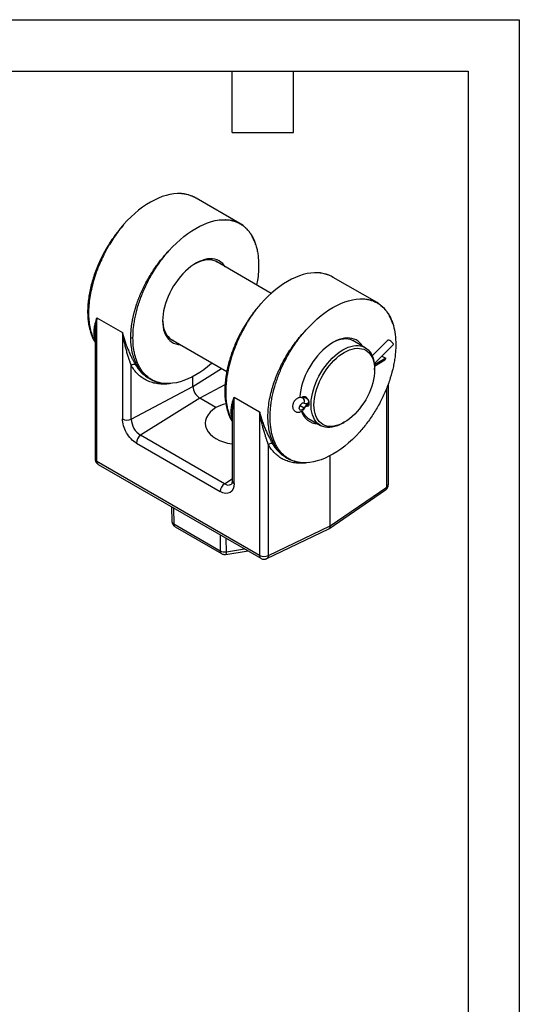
# Model space of a CAD drawing. Header units: inches. Extents: x 0 to 44, y 0 to 34.
# Tile 9 of 9: x 34.3 to 44, y 14.8 to 34. Entities that reach past the tile are written whole.
import ezdxf

# ---------------------------------------------------------------- set-up
doc = ezdxf.new("R2010")
doc.units = ezdxf.units.IN
doc.header["$LTSCALE"] = 4
doc.header["$MEASUREMENT"] = 0
doc.linetypes.add('SLD-Solid', pattern=[0])
doc.layers.add('TEXT', color=140, linetype='SLD-Solid', lineweight=25)

msp = doc.modelspace()

# ---------------------------------------------------------------- linework, layer by layer
at = {"color": 7, "linetype": 'SLD-Solid'}
for p, q in [((0, 34), (44, 34)), ((44, 34), (44, 0))]:
    msp.add_line(p, q, dxfattribs=at)
for p, q in [((37.698, 30.521), (37.696, 30.522)), ((38.553, 30.028), (37.699, 30.522)), ((38.553, 30.028), (38.555, 30.027)), ((39.162, 28.666), (38.081, 29.291)), ((40.372, 28.978), (40.368, 28.98)), ((41.227, 28.485), (40.372, 28.978)), ((41.227, 28.485), (41.229, 28.483)), ((35.765, 25.388), (35.765, 28.188)), ((35.765, 28.188), (36.261, 27.902)), ((35.729, 27.878), (35.729, 25.439)), ((36.261, 27.902), (36.261, 26.218)), ((37.206, 27.775), (38.296, 27.146)), ((40.997, 27.607), (40.755, 27.747)), ((41.438, 27.753), (41.133, 27.448)), ((41.173, 27.295), (41.547, 27.669)), ((36.434, 26.216), (36.434, 27.258)), ((41.397, 27.4), (41.175, 27.271)), ((41.177, 27.25), (41.381, 27.368)), ((41.321, 27.444), (41.397, 27.4)), ((37.637, 26.852), (38.196, 27.204)), ((41.178, 27.174), (41.178, 27.207)), ((36.767, 27.018), (36.803, 26.997)), ((36.767, 27.018), (36.769, 27.017)), ((36.806, 26.996), (36.803, 26.997)), ((37.637, 26.852), (37.637, 27.045)), ((38.261, 26.881), (37.77, 26.622)), ((41.447, 24.936), (41.447, 26.905)), ((36.434, 26.216), (37.637, 26.852)), ((41.414, 24.887), (41.414, 26.82)), ((37.77, 26.622), (36.617, 25.899)), ((38.085, 26.441), (37.77, 26.622)), ((38.439, 26.645), (38.935, 26.358)), ((38.439, 24.961), (38.439, 26.645)), ((39.821, 26.646), (39.801, 26.634)), ((39.842, 26.64), (39.83, 26.649)), ((39.842, 26.64), (39.857, 26.628)), ((39.879, 26.499), (39.896, 26.509)), ((39.895, 26.531), (39.888, 26.535)), ((39.898, 26.533), (39.895, 26.531)), ((38.402, 26.334), (38.402, 25.012)), ((38.935, 26.358), (38.935, 23.558)), ((39.725, 26.481), (39.803, 26.436)), ((39.88, 26.231), (40.122, 26.092)), ((40.559, 26.135), (40.587, 26.152)), ((36.533, 25.748), (38.168, 24.804)), ((38.252, 24.955), (36.617, 25.899)), ((39.108, 23.556), (39.108, 25.714)), ((38.935, 23.558), (35.765, 25.388)), ((39.441, 25.474), (39.477, 25.454)), ((39.48, 25.452), (39.477, 25.454)), ((40.311, 24.135), (40.311, 25.501)), ((35.791, 25.331), (38.961, 23.501)), ((38.252, 24.955), (38.402, 25.049)), ((40.288, 24.079), (41.392, 24.833)), ((40.311, 24.135), (41.414, 24.887)), ((37.22, 24.507), (37.226, 24.221)), ((37.255, 24.486), (37.263, 24.171)), ((37.263, 24.171), (38.168, 23.649)), ((37.289, 24.116), (38.194, 23.593)), ((39.078, 23.497), (40.283, 24.076)), ((39.108, 23.556), (40.311, 24.135)), ((38.166, 23.96), (38.168, 23.649)), ((38.289, 23.63), (38.287, 23.89)), ((38.275, 23.578), (38.711, 23.646)), ((38.289, 23.63), (38.643, 23.685))]:
    msp.add_line(p, q)
at = {"flags": 128}
for points in [[(37.333, 30.612), (37.262, 30.606), (37.189, 30.594), (37.115, 30.576), (37.039, 30.552), (36.963, 30.521), (36.886, 30.485), (36.809, 30.444), (36.732, 30.396), (36.655, 30.343), (36.578, 30.285), (36.503, 30.223), (36.429, 30.155), (36.356, 30.083), (36.285, 30.007)], [(37.169, 29.496), (37.24, 29.573), (37.313, 29.645), (37.387, 29.712), (37.462, 29.775), (37.539, 29.833), (37.615, 29.886), (37.693, 29.933), (37.77, 29.975), (37.847, 30.011), (37.923, 30.041), (37.999, 30.065), (38.073, 30.084), (38.146, 30.096), (38.217, 30.101)], [(38.266, 29.184), (38.247, 29.212), (38.217, 29.246), (38.183, 29.276), (38.146, 29.3), (38.106, 29.319), (38.062, 29.332), (38.017, 29.339), (37.968, 29.34), (37.918, 29.336), (37.867, 29.325), (37.814, 29.309), (37.76, 29.287), (37.706, 29.26), (37.652, 29.227), (37.598, 29.19), (37.545, 29.147), (37.493, 29.1), (37.442, 29.049), (37.393, 28.994), (37.346, 28.935), (37.301, 28.874), (37.259, 28.81), (37.221, 28.744), (37.185, 28.676), (37.153, 28.607), (37.125, 28.537), (37.101, 28.467), (37.081, 28.397), (37.065, 28.328), (37.054, 28.26), (37.047, 28.194), (37.045, 28.13)], [(38.123, 29.266), (38.112, 29.274), (38.074, 29.294), (38.033, 29.308), (37.989, 29.317), (37.943, 29.32), (37.895, 29.318), (37.846, 29.309), (37.795, 29.295), (37.743, 29.276), (37.691, 29.25), (37.678, 29.244)], [(40.006, 29.068), (39.935, 29.062), (39.863, 29.05), (39.788, 29.032), (39.713, 29.008), (39.637, 28.978), (39.56, 28.942), (39.483, 28.9), (39.405, 28.853), (39.328, 28.8), (39.252, 28.742), (39.177, 28.679), (39.102, 28.611), (39.03, 28.539), (38.959, 28.463)], [(39.843, 27.953), (39.914, 28.029), (39.986, 28.101), (40.061, 28.169), (40.136, 28.232), (40.212, 28.29), (40.289, 28.342), (40.366, 28.39), (40.444, 28.432), (40.521, 28.468), (40.597, 28.498), (40.672, 28.522), (40.747, 28.54), (40.819, 28.552), (40.89, 28.558)], [(37.045, 28.147), (37.047, 28.104), (37.054, 28.047), (37.065, 27.994), (37.08, 27.945), (37.1, 27.9), (37.124, 27.86), (37.151, 27.824), (37.182, 27.793), (37.217, 27.768), (37.248, 27.751)], [(37.045, 28.13), (37.047, 28.069), (37.054, 28.011), (37.065, 27.956), (37.081, 27.905), (37.101, 27.859), (37.125, 27.816), (37.153, 27.779), (37.185, 27.747), (37.221, 27.72), (37.259, 27.698), (37.301, 27.682), (37.346, 27.672), (37.391, 27.668)], [(40.939, 27.64), (40.92, 27.668), (40.89, 27.703), (40.857, 27.733), (40.82, 27.757), (40.779, 27.775), (40.736, 27.788), (40.69, 27.795), (40.642, 27.797), (40.592, 27.792), (40.541, 27.782), (40.488, 27.766), (40.434, 27.744), (40.38, 27.716), (40.326, 27.684), (40.272, 27.646), (40.219, 27.604), (40.166, 27.557), (40.115, 27.505), (40.066, 27.45), (40.019, 27.392), (39.975, 27.33), (39.933, 27.266), (39.894, 27.2), (39.859, 27.132), (39.827, 27.063), (39.799, 26.993), (39.775, 26.923), (39.755, 26.854), (39.739, 26.785), (39.728, 26.717), (39.721, 26.651), (39.72, 26.635)], [(40.797, 27.723), (40.785, 27.73), (40.747, 27.75), (40.707, 27.765), (40.663, 27.774), (40.617, 27.777), (40.569, 27.774), (40.52, 27.766), (40.469, 27.752), (40.417, 27.732), (40.364, 27.707), (40.352, 27.7)], [(40.559, 27.564), (40.611, 27.592), (40.663, 27.614), (40.715, 27.631), (40.765, 27.642), (40.813, 27.648), (40.86, 27.648), (40.905, 27.642), (40.947, 27.63), (40.987, 27.613), (41.023, 27.59), (41.056, 27.562), (41.086, 27.529), (41.111, 27.491), (41.133, 27.448), (41.151, 27.401), (41.164, 27.35), (41.173, 27.295), (41.177, 27.237), (41.178, 27.207)], [(41.547, 27.669), (41.538, 27.686), (41.525, 27.703), (41.509, 27.72), (41.492, 27.735), (41.475, 27.747), (41.459, 27.754), (41.447, 27.756), (41.438, 27.753), (41.438, 27.753)], [(40.559, 26.135), (40.507, 26.108), (40.455, 26.085), (40.404, 26.068), (40.353, 26.057), (40.305, 26.051), (40.258, 26.052), (40.213, 26.058), (40.171, 26.069), (40.131, 26.086), (40.095, 26.109), (40.062, 26.137), (40.032, 26.171), (40.007, 26.209), (39.985, 26.251), (39.968, 26.298), (39.954, 26.349), (39.945, 26.404), (39.941, 26.462), (39.941, 26.523), (39.945, 26.586), (39.954, 26.65), (39.967, 26.717), (39.985, 26.784), (40.006, 26.852), (40.032, 26.919), (40.061, 26.987), (40.094, 27.053), (40.131, 27.118), (40.17, 27.181), (40.212, 27.241), (40.257, 27.299), (40.304, 27.353), (40.352, 27.404), (40.403, 27.451), (40.454, 27.493), (40.506, 27.531), (40.559, 27.564)], [(40.588, 26.152), (40.536, 26.125), (40.485, 26.103), (40.435, 26.087), (40.386, 26.076), (40.338, 26.071), (40.293, 26.072), (40.249, 26.079), (40.208, 26.092), (40.17, 26.11), (40.135, 26.134), (40.104, 26.163), (40.076, 26.197), (40.052, 26.236), (40.033, 26.279), (40.017, 26.327), (40.006, 26.379), (39.999, 26.434), (39.997, 26.492), (39.999, 26.553), (40.006, 26.615), (40.017, 26.68), (40.032, 26.746), (40.052, 26.812), (40.076, 26.878), (40.103, 26.945), (40.135, 27.01), (40.17, 27.074), (40.207, 27.136), (40.248, 27.196), (40.292, 27.253), (40.337, 27.307), (40.385, 27.357), (40.434, 27.403), (40.484, 27.445), (40.535, 27.482), (40.587, 27.515), (40.638, 27.542), (40.689, 27.564), (40.74, 27.58), (40.789, 27.59), (40.836, 27.595), (40.882, 27.594), (40.926, 27.587), (40.967, 27.575), (41.005, 27.557), (41.039, 27.533), (41.071, 27.504), (41.098, 27.47), (41.122, 27.431), (41.142, 27.387), (41.158, 27.339), (41.169, 27.288), (41.175, 27.233), (41.178, 27.175), (41.176, 27.114), (41.169, 27.051), (41.158, 26.987), (41.142, 26.921), (41.123, 26.855), (41.099, 26.788), (41.071, 26.722), (41.04, 26.657), (41.005, 26.593), (40.967, 26.531), (40.926, 26.471), (40.883, 26.414), (40.837, 26.36), (40.79, 26.31), (40.741, 26.263), (40.69, 26.221), (40.639, 26.184), (40.588, 26.152)], [(38.013, 27.309), (37.999, 27.296), (37.923, 27.233), (37.847, 27.175), (37.77, 27.123), (37.693, 27.075), (37.615, 27.034), (37.539, 26.998), (37.462, 26.967), (37.387, 26.943), (37.313, 26.925), (37.24, 26.913), (37.169, 26.907)], [(39.803, 26.436), (39.79, 26.418), (39.775, 26.403), (39.759, 26.393), (39.744, 26.389), (39.73, 26.391), (39.719, 26.398), (39.712, 26.411), (39.71, 26.428), (39.712, 26.448), (39.719, 26.469), (39.73, 26.489), (39.744, 26.506), (39.759, 26.52), (39.775, 26.529), (39.79, 26.532), (39.803, 26.528)], [(39.801, 26.635), (39.808, 26.637), (39.823, 26.637), (39.84, 26.631), (39.856, 26.618), (39.871, 26.601), (39.883, 26.581), (39.891, 26.56), (39.895, 26.539)], [(39.813, 26.429), (39.811, 26.431), (39.803, 26.436)], [(40.89, 25.969), (40.819, 25.892), (40.747, 25.82), (40.672, 25.753), (40.597, 25.69), (40.521, 25.632), (40.444, 25.579), (40.366, 25.532), (40.289, 25.49), (40.212, 25.454), (40.136, 25.424), (40.061, 25.4), (39.986, 25.381), (39.914, 25.37), (39.843, 25.364)]]:
    msp.add_lwpolyline(points, dxfattribs=at)
for centre, radius, start, end in [((36.467, 27.886), 0.0891, 241.8417, 269.8655), ((36.488, 27.211), 0.0709, 66.3619, 139.078), ((41.362, 27.398), 0.0359, 303.5112, 2.8833), ((37.925, 26.865), 0.288, 182.6055, 237.3945), ((38.289, 26.769), 0.0323, 189.113, 245.087), ((39.744, 26.566), 0.0704, 327.7894, 57.3491), ((39.839, 26.617), 0.096, 248.0459, 305.2936), ((40.037, 26.303), 0.268, 121.9099, 150.3171), ((39.859, 26.529), 0.0359, 303.2954, 2.9024), ((40.078, 26.463), 0.339, 196.5559, 267.7475), ((40.069, 26.502), 0.329, 202.6436, 243.4412), ((36.35, 26.39), 0.193, 242.7193, 295.8373), ((36.829, 26.232), 0.395, 182.3869, 237.6131), ((36.726, 25.739), 0.193, 124.1588, 177.2848), ((39.162, 25.668), 0.0709, 66.3619, 139.078), ((35.79, 25.445), 0.0619, 185.1723, 246.1479), ((35.825, 25.381), 0.0602, 172.9198, 235.768), ((38.361, 24.795), 0.193, 124.1588, 177.2848), ((38.327, 25.055), 0.125, 233.3095, 297.8276), ((38.464, 25.017), 0.0619, 185.1723, 246.1479), ((41.354, 24.88), 0.06, 309.0695, 7.5354), ((41.386, 24.941), 0.0605, 296.9455, 355.1236), ((37.289, 24.229), 0.0627, 186.788, 245.814), ((37.325, 24.166), 0.0619, 175.3923, 234.6415), ((38.255, 23.814), 0.187, 242.1538, 280.2601), ((38.23, 23.644), 0.0619, 175.3951, 234.6085), ((38.229, 23.618), 0.0608, 319.4946, 11.9678), ((39.024, 23.73), 0.193, 242.7193, 295.8373), ((38.997, 23.552), 0.0619, 173.8593, 234.802), ((39.044, 23.551), 0.0642, 301.712, 4.3384)]:
    msp.add_arc(centre, radius, start, end)
for centre, major_axis, ratio, start_param, end_param in [((38.588, 26.15), (0.711, -0.026), 0.551575, 2.042244, 2.376185), ((38.588, 26.15), (0.711, 0.028), 0.601897, 2.332393, 4.425003), ((40.223, 24.186), (-0.063, 0.108), 0.576284, 3.098039, 3.92612)]:
    msp.add_ellipse(centre, major_axis=major_axis, ratio=ratio, start_param=start_param, end_param=end_param)
for points, knots in [([(37.543, 30.587), (37.51, 30.595), (37.443, 30.612), (37.369, 30.612), (37.333, 30.612)], [0, 0, 0, 0, 0.499155, 1, 1, 1, 1]), ([(37.696, 30.522), (37.673, 30.535), (37.623, 30.562), (37.537, 30.589), (37.44, 30.609), (37.369, 30.611), (37.333, 30.612)], [0, 0, 0, 0, 0.21344, 0.466996, 0.729182, 1, 1, 1, 1]), ([(37.699, 30.522), (37.684, 30.53), (37.656, 30.545), (37.616, 30.562), (37.582, 30.575), (37.558, 30.583), (37.546, 30.586), (37.543, 30.587)], [0, 0, 0, 0, 0.299375, 0.557264, 0.773648, 0.948536, 1, 1, 1, 1]), ([(36.285, 30.007), (36.263, 29.982), (36.199, 29.908), (36.109, 29.791), (36.018, 29.657), (35.944, 29.536), (35.876, 29.411), (35.814, 29.284), (35.759, 29.155), (35.711, 29.026), (35.671, 28.896), (35.637, 28.768), (35.612, 28.641), (35.594, 28.517), (35.584, 28.396), (35.582, 28.279), (35.588, 28.166), (35.602, 28.06), (35.623, 27.958), (35.643, 27.897), (35.654, 27.866)], [0, 0, 0, 0, 0.039609, 0.118935, 0.174028, 0.229122, 0.284209, 0.339296, 0.394379, 0.449464, 0.50454, 0.559616, 0.614687, 0.66976, 0.724656, 0.779723, 0.834791, 0.889858, 0.944925, 1, 1, 1, 1]), ([(36.285, 30.007), (36.252, 29.966), (36.187, 29.886), (36.097, 29.758), (36.031, 29.655), (35.986, 29.579), (35.959, 29.531), (35.933, 29.482), (35.908, 29.434), (35.884, 29.387), (35.861, 29.339), (35.84, 29.292), (35.802, 29.205), (35.751, 29.077), (35.696, 28.909), (35.654, 28.743), (35.623, 28.583), (35.605, 28.429), (35.599, 28.282), (35.605, 28.142), (35.623, 28.01), (35.647, 27.914), (35.67, 27.847), (35.686, 27.805), (35.704, 27.765), (35.718, 27.737), (35.727, 27.722), (35.729, 27.719)], [0, 0, 0, 0, 0.058546, 0.115225, 0.170039, 0.190119, 0.209936, 0.229491, 0.248783, 0.267812, 0.286579, 0.305084, 0.323326, 0.389228, 0.454423, 0.518911, 0.582693, 0.64577, 0.708144, 0.770517, 0.833594, 0.897376, 0.921485, 0.945694, 0.970002, 0.99441, 1, 1, 1, 1]), ([(38.217, 30.101), (38.269, 30.103), (38.32, 30.1), (38.393, 30.086), (38.417, 30.08), (38.463, 30.066), (38.485, 30.058), (38.529, 30.038), (38.55, 30.027), (38.59, 30.002), (38.61, 29.988), (38.666, 29.943), (38.7, 29.908), (38.746, 29.85), (38.76, 29.829), (38.788, 29.785), (38.8, 29.762), (38.824, 29.714), (38.834, 29.689), (38.854, 29.637), (38.863, 29.61), (38.879, 29.555), (38.886, 29.526), (38.897, 29.467), (38.902, 29.437), (38.914, 29.344), (38.918, 29.279), (38.918, 29.212)], [0, 0, 0, 0, 0.125, 0.125, 0.1875, 0.1875, 0.25, 0.25, 0.3125, 0.3125, 0.375, 0.375, 0.5, 0.5, 0.5625, 0.5625, 0.625, 0.625, 0.6875, 0.6875, 0.75, 0.75, 0.8125, 0.8125, 0.875, 0.875, 1, 1, 1, 1]), ([(38.217, 30.101), (38.234, 30.102), (38.268, 30.104), (38.318, 30.101), (38.365, 30.095), (38.41, 30.086), (38.452, 30.074), (38.5, 30.056), (38.533, 30.039), (38.553, 30.028)], [0, 0, 0, 0, 0.1408, 0.278435, 0.412906, 0.544213, 0.672355, 0.797333, 1, 1, 1, 1]), ([(38.827, 29.704), (38.822, 29.717), (38.81, 29.745), (38.786, 29.789), (38.757, 29.836), (38.725, 29.879), (38.697, 29.912), (38.675, 29.934), (38.655, 29.954), (38.629, 29.977), (38.594, 30.003), (38.567, 30.02), (38.553, 30.029)], [0, 0, 0, 0, 0.092372, 0.196014, 0.326287, 0.461254, 0.570312, 0.625482, 0.686971, 0.769881, 0.874225, 1, 1, 1, 1]), ([(38.859, 29.62), (38.853, 29.641), (38.844, 29.668), (38.832, 29.693), (38.829, 29.7)], [0, 0, 0, 0, 0.745374, 1, 1, 1, 1]), ([(36.425, 27.807), (36.425, 27.814), (36.425, 27.827), (36.426, 27.847), (36.426, 27.867), (36.427, 27.887), (36.428, 27.908), (36.43, 27.928), (36.431, 27.949), (36.433, 27.97), (36.435, 27.99), (36.438, 28.012), (36.44, 28.033), (36.443, 28.054), (36.446, 28.075), (36.45, 28.097), (36.453, 28.118), (36.457, 28.14), (36.461, 28.162), (36.466, 28.184), (36.47, 28.206), (36.475, 28.228), (36.48, 28.25), (36.486, 28.272), (36.492, 28.295), (36.497, 28.317), (36.504, 28.34), (36.51, 28.362), (36.517, 28.385), (36.524, 28.407), (36.531, 28.43), (36.538, 28.453), (36.546, 28.476), (36.554, 28.498), (36.562, 28.521), (36.571, 28.544), (36.58, 28.567), (36.589, 28.59), (36.598, 28.613), (36.607, 28.636), (36.617, 28.659), (36.64, 28.711), (36.678, 28.792), (36.735, 28.903), (36.799, 29.014), (36.854, 29.099), (36.895, 29.16), (36.922, 29.198), (36.949, 29.236), (36.978, 29.273), (37.007, 29.311), (37.038, 29.349), (37.069, 29.386), (37.101, 29.423), (37.135, 29.46), (37.157, 29.484), (37.169, 29.496)], [0, 0, 0, 0, 0.01216, 0.024337, 0.036532, 0.048744, 0.060973, 0.073219, 0.085483, 0.097764, 0.110063, 0.122378, 0.134712, 0.147062, 0.15943, 0.171815, 0.184217, 0.196637, 0.209074, 0.221529, 0.234001, 0.24649, 0.258996, 0.27152, 0.284062, 0.296621, 0.309197, 0.32179, 0.334401, 0.347029, 0.359675, 0.372338, 0.385019, 0.397717, 0.410432, 0.423165, 0.435915, 0.448683, 0.461468, 0.47427, 0.48709, 0.499928, 0.561708, 0.624819, 0.689261, 0.755034, 0.777955, 0.801226, 0.824848, 0.848819, 0.873141, 0.897813, 0.922834, 0.948206, 0.973928, 1, 1, 1, 1]), ([(36.467, 27.797), (36.467, 27.864), (36.471, 27.934), (36.483, 28.04), (36.488, 28.077), (36.5, 28.149), (36.507, 28.186), (36.523, 28.259), (36.531, 28.297), (36.551, 28.371), (36.573, 28.446), (36.598, 28.521), (36.625, 28.596), (36.64, 28.634), (36.67, 28.709), (36.686, 28.746), (36.721, 28.82), (36.739, 28.857), (36.795, 28.966), (36.835, 29.038), (36.922, 29.178), (36.969, 29.246), (37.065, 29.376), (37.116, 29.437), (37.169, 29.496)], [0, 0, 0, 0, 0.125, 0.125, 0.1875, 0.1875, 0.25, 0.25, 0.3125, 0.3125, 0.375, 0.4375, 0.4375, 0.5, 0.5, 0.5625, 0.5625, 0.625, 0.625, 0.75, 0.75, 0.875, 0.875, 1, 1, 1, 1]), ([(38.918, 29.212), (38.918, 29.184), (38.917, 29.101), (38.905, 28.974), (38.887, 28.872), (38.879, 28.83)], [0, 0, 0, 0, 0.225858, 0.678101, 1, 1, 1, 1]), ([(40.219, 29.042), (40.187, 29.051), (40.12, 29.068), (40.045, 29.068), (40.006, 29.068)], [0, 0, 0, 0, 0.476412, 1, 1, 1, 1]), ([(40.368, 28.98), (40.363, 28.983), (40.343, 28.995), (40.294, 29.018), (40.216, 29.045), (40.116, 29.065), (40.044, 29.067), (40.006, 29.068)], [0, 0, 0, 0, 0.046428, 0.191671, 0.448287, 0.71773, 1, 1, 1, 1]), ([(40.368, 28.98), (40.352, 28.989), (40.321, 29.006), (40.277, 29.024), (40.243, 29.036), (40.225, 29.041), (40.219, 29.043)], [0, 0, 0, 0, 0.3372509, 0.6461812, 0.8947163, 1, 1, 1, 1]), ([(38.959, 28.463), (38.906, 28.404), (38.855, 28.342), (38.782, 28.244), (38.758, 28.211), (38.712, 28.143), (38.69, 28.109), (38.647, 28.039), (38.626, 28.004), (38.585, 27.932), (38.566, 27.896), (38.51, 27.787), (38.475, 27.712), (38.429, 27.6), (38.415, 27.563), (38.388, 27.488), (38.375, 27.45), (38.352, 27.375), (38.341, 27.338), (38.321, 27.263), (38.312, 27.226), (38.297, 27.152), (38.29, 27.115), (38.278, 27.043), (38.273, 27.007), (38.261, 26.9), (38.257, 26.831), (38.257, 26.763)], [0, 0, 0, 0, 0.125, 0.125, 0.1875, 0.1875, 0.25, 0.25, 0.3125, 0.3125, 0.375, 0.375, 0.5, 0.5, 0.5625, 0.5625, 0.625, 0.625, 0.6875, 0.6875, 0.75, 0.75, 0.8125, 0.8125, 0.875, 0.875, 1, 1, 1, 1]), ([(38.959, 28.463), (38.953, 28.457), (38.942, 28.443), (38.926, 28.423), (38.909, 28.403), (38.893, 28.383), (38.878, 28.362), (38.862, 28.342), (38.847, 28.321), (38.832, 28.301), (38.817, 28.28), (38.803, 28.26), (38.789, 28.239), (38.775, 28.219), (38.761, 28.198), (38.747, 28.177), (38.734, 28.157), (38.721, 28.136), (38.708, 28.116), (38.696, 28.096), (38.665, 28.045), (38.619, 27.963), (38.56, 27.849), (38.507, 27.736), (38.469, 27.644), (38.441, 27.574), (38.423, 27.525), (38.406, 27.476), (38.39, 27.427), (38.375, 27.378), (38.362, 27.33), (38.349, 27.281), (38.337, 27.234), (38.326, 27.186), (38.316, 27.139), (38.308, 27.092), (38.3, 27.046), (38.293, 27), (38.288, 26.955), (38.283, 26.911), (38.28, 26.867), (38.277, 26.824), (38.275, 26.781), (38.275, 26.753), (38.275, 26.739)], [0, 0, 0, 0, 0.013766, 0.027435, 0.041007, 0.054483, 0.067861, 0.081142, 0.094326, 0.107414, 0.120404, 0.133297, 0.146094, 0.158793, 0.171396, 0.183901, 0.19631, 0.208621, 0.220836, 0.232953, 0.244974, 0.310747, 0.375189, 0.4383, 0.500082, 0.527088, 0.554015, 0.580866, 0.607639, 0.634336, 0.660955, 0.687497, 0.713962, 0.740349, 0.76666, 0.792894, 0.819051, 0.845131, 0.871135, 0.897061, 0.922911, 0.948684, 0.97438, 1, 1, 1, 1]), ([(40.89, 28.558), (40.943, 28.56), (40.994, 28.556), (41.067, 28.543), (41.091, 28.537), (41.137, 28.522), (41.159, 28.514), (41.203, 28.494), (41.224, 28.483), (41.264, 28.458), (41.284, 28.444), (41.34, 28.4), (41.374, 28.365), (41.42, 28.306), (41.434, 28.285), (41.462, 28.241), (41.474, 28.218), (41.498, 28.17), (41.508, 28.145), (41.528, 28.093), (41.537, 28.066), (41.561, 27.982), (41.572, 27.924), (41.588, 27.799), (41.592, 27.734), (41.592, 27.633), (41.591, 27.599), (41.587, 27.53), (41.584, 27.494), (41.576, 27.423), (41.571, 27.387), (41.559, 27.315), (41.552, 27.278), (41.528, 27.167), (41.509, 27.093), (41.461, 26.942), (41.434, 26.867), (41.388, 26.755), (41.372, 26.717), (41.338, 26.643), (41.32, 26.606), (41.282, 26.533), (41.263, 26.497), (41.222, 26.425), (41.201, 26.39), (41.136, 26.285), (41.09, 26.218), (40.994, 26.089), (40.943, 26.028), (40.89, 25.969)], [0, 0, 0, 0, 0.0625, 0.0625, 0.09375, 0.09375, 0.125, 0.125, 0.15625, 0.15625, 0.1875, 0.1875, 0.25, 0.25, 0.28125, 0.28125, 0.3125, 0.3125, 0.34375, 0.34375, 0.375, 0.375, 0.4375, 0.4375, 0.5, 0.5, 0.53125, 0.53125, 0.5625, 0.5625, 0.59375, 0.59375, 0.625, 0.625, 0.6875, 0.6875, 0.75, 0.75, 0.78125, 0.78125, 0.8125, 0.8125, 0.84375, 0.84375, 0.875, 0.875, 0.9375, 0.9375, 1, 1, 1, 1]), ([(40.89, 28.558), (40.923, 28.559), (40.989, 28.56), (41.079, 28.545), (41.144, 28.525), (41.189, 28.505), (41.211, 28.494), (41.223, 28.487), (41.227, 28.485)], [0, 0, 0, 0, 0.269085, 0.529594, 0.781528, 0.873817, 0.964899, 1, 1, 1, 1]), ([(41.534, 28.074), (41.527, 28.096), (41.511, 28.14), (41.486, 28.197), (41.459, 28.248), (41.43, 28.294), (41.398, 28.337), (41.37, 28.369), (41.348, 28.392), (41.327, 28.412), (41.301, 28.434), (41.267, 28.46), (41.241, 28.476), (41.226, 28.485)], [0, 0, 0, 0, 0.1224883, 0.2474568, 0.3335788, 0.4402457, 0.5509976, 0.6428804, 0.6908889, 0.7438263, 0.8129866, 0.8983784, 1, 1, 1, 1]), ([(35.729, 27.779), (35.728, 27.782), (35.722, 27.798), (35.716, 27.826), (35.711, 27.863), (35.709, 27.902), (35.709, 27.938), (35.712, 27.973), (35.717, 28.007), (35.723, 28.042), (35.732, 28.078), (35.741, 28.112), (35.752, 28.149), (35.76, 28.174), (35.765, 28.188)], [0, 0, 0, 0, 0.0208, 0.124815, 0.215736, 0.313095, 0.416974, 0.492566, 0.574257, 0.662061, 0.746443, 0.831018, 0.904525, 1, 1, 1, 1]), ([(35.765, 28.188), (35.761, 28.169), (35.755, 28.135), (35.747, 28.089), (35.741, 28.047), (35.735, 28.005), (35.732, 27.961), (35.729, 27.919), (35.729, 27.892), (35.729, 27.878)], [0, 0, 0, 0, 0.175816, 0.320603, 0.434359, 0.583356, 0.728328, 0.860981, 1, 1, 1, 1]), ([(35.654, 27.865), (35.658, 27.856), (35.669, 27.823), (35.69, 27.779), (35.711, 27.737), (35.724, 27.717), (35.729, 27.71)], [0, 0, 0, 0, 0.174107, 0.572307, 0.846727, 1, 1, 1, 1]), ([(36.261, 27.902), (36.263, 27.894), (36.267, 27.88), (36.272, 27.859), (36.277, 27.841), (36.282, 27.825), (36.289, 27.8), (36.299, 27.766), (36.319, 27.706), (36.344, 27.636), (36.378, 27.553), (36.412, 27.477), (36.44, 27.419), (36.46, 27.38), (36.472, 27.357), (36.484, 27.334), (36.495, 27.314), (36.506, 27.294), (36.513, 27.282), (36.516, 27.276)], [0, 0, 0, 0, 0.031749, 0.060147, 0.085194, 0.106888, 0.125231, 0.191211, 0.250017, 0.382827, 0.499613, 0.631026, 0.749952, 0.795272, 0.839098, 0.881456, 0.922372, 0.961876, 1, 1, 1, 1]), ([(36.434, 27.258), (36.433, 27.262), (36.43, 27.271), (36.425, 27.285), (36.42, 27.3), (36.415, 27.315), (36.409, 27.331), (36.404, 27.347), (36.398, 27.364), (36.392, 27.382), (36.381, 27.418), (36.362, 27.476), (36.339, 27.555), (36.317, 27.639), (36.3, 27.706), (36.288, 27.761), (36.28, 27.801), (36.271, 27.848), (36.265, 27.883), (36.261, 27.902)], [0, 0, 0, 0, 0.024577, 0.049949, 0.076118, 0.103085, 0.130851, 0.159417, 0.188783, 0.218952, 0.249923, 0.367902, 0.499988, 0.616479, 0.749831, 0.796451, 0.853686, 0.921535, 1, 1, 1, 1]), ([(39.477, 25.454), (39.471, 25.457), (39.456, 25.466), (39.432, 25.482), (39.406, 25.501), (39.382, 25.521), (39.358, 25.542), (39.317, 25.583), (39.262, 25.65), (39.202, 25.752), (39.156, 25.866), (39.123, 25.99), (39.103, 26.123), (39.097, 26.263), (39.103, 26.409), (39.123, 26.563), (39.149, 26.688), (39.173, 26.782), (39.191, 26.843), (39.21, 26.905), (39.232, 26.967), (39.255, 27.029), (39.28, 27.091), (39.307, 27.153), (39.345, 27.236), (39.398, 27.34), (39.469, 27.464), (39.549, 27.589), (39.638, 27.714), (39.736, 27.837), (39.807, 27.914), (39.843, 27.953)], [0, 0, 0, 0, 0.009942, 0.026035, 0.041909, 0.057565, 0.073001, 0.088219, 0.143195, 0.19758, 0.251376, 0.304583, 0.357202, 0.409234, 0.461265, 0.513884, 0.567091, 0.587203, 0.607398, 0.627676, 0.648037, 0.668481, 0.689008, 0.709619, 0.730312, 0.77137, 0.813983, 0.858153, 0.903879, 0.951161, 1, 1, 1, 1]), ([(39.843, 25.364), (39.79, 25.362), (39.739, 25.365), (39.666, 25.379), (39.642, 25.385), (39.596, 25.399), (39.574, 25.408), (39.53, 25.427), (39.509, 25.439), (39.469, 25.463), (39.449, 25.477), (39.393, 25.522), (39.359, 25.557), (39.313, 25.616), (39.298, 25.637), (39.271, 25.681), (39.259, 25.704), (39.235, 25.752), (39.225, 25.777), (39.205, 25.829), (39.196, 25.856), (39.172, 25.939), (39.161, 25.998), (39.145, 26.122), (39.141, 26.187), (39.141, 26.288), (39.142, 26.322), (39.146, 26.392), (39.149, 26.427), (39.157, 26.498), (39.162, 26.534), (39.174, 26.607), (39.181, 26.644), (39.205, 26.754), (39.224, 26.829), (39.271, 26.979), (39.299, 27.055), (39.345, 27.167), (39.361, 27.204), (39.395, 27.278), (39.413, 27.315), (39.451, 27.388), (39.47, 27.425), (39.511, 27.496), (39.532, 27.532), (39.597, 27.636), (39.643, 27.703), (39.739, 27.832), (39.79, 27.894), (39.843, 27.953)], [0, 0, 0, 0, 0.0625, 0.0625, 0.09375, 0.09375, 0.125, 0.125, 0.15625, 0.15625, 0.1875, 0.1875, 0.25, 0.25, 0.28125, 0.28125, 0.3125, 0.3125, 0.34375, 0.34375, 0.375, 0.375, 0.4375, 0.4375, 0.5, 0.5, 0.53125, 0.53125, 0.5625, 0.5625, 0.59375, 0.59375, 0.625, 0.625, 0.6875, 0.6875, 0.75, 0.75, 0.78125, 0.78125, 0.8125, 0.8125, 0.84375, 0.84375, 0.875, 0.875, 0.9375, 0.9375, 1, 1, 1, 1]), ([(36.803, 26.997), (36.802, 26.998), (36.778, 27.01), (36.735, 27.041), (36.677, 27.09), (36.62, 27.153), (36.564, 27.232), (36.513, 27.33), (36.474, 27.438), (36.446, 27.554), (36.428, 27.677), (36.426, 27.764), (36.425, 27.807)], [0, 0, 0, 0, 0.005068, 0.098112, 0.189235, 0.278439, 0.401485, 0.523415, 0.644229, 0.763931, 0.88252, 1, 1, 1, 1]), ([(37.169, 26.907), (37.116, 26.905), (37.065, 26.909), (36.992, 26.922), (36.969, 26.928), (36.922, 26.943), (36.9, 26.951), (36.857, 26.971), (36.836, 26.982), (36.795, 27.007), (36.776, 27.021), (36.72, 27.065), (36.685, 27.1), (36.639, 27.159), (36.625, 27.18), (36.598, 27.224), (36.585, 27.247), (36.562, 27.295), (36.551, 27.32), (36.531, 27.371), (36.523, 27.398), (36.507, 27.454), (36.5, 27.483), (36.488, 27.541), (36.483, 27.572), (36.471, 27.665), (36.467, 27.729), (36.467, 27.797)], [0, 0, 0, 0, 0.125, 0.125, 0.1875, 0.1875, 0.25, 0.25, 0.3125, 0.3125, 0.375, 0.375, 0.5, 0.5, 0.5625, 0.5625, 0.625, 0.625, 0.6875, 0.6875, 0.75, 0.75, 0.8125, 0.8125, 0.875, 0.875, 1, 1, 1, 1]), ([(37.207, 26.91), (37.189, 26.907), (37.132, 26.897), (37.037, 26.895), (36.926, 26.905), (36.821, 26.931), (36.724, 26.971), (36.636, 27.025), (36.558, 27.091), (36.49, 27.168), (36.453, 27.228), (36.434, 27.258)], [0, 0, 0, 0, 0.051998, 0.172265, 0.293077, 0.413867, 0.534105, 0.653654, 0.770791, 0.886283, 1, 1, 1, 1]), ([(36.516, 27.276), (36.529, 27.255), (36.556, 27.211), (36.602, 27.153), (36.654, 27.099), (36.705, 27.058), (36.743, 27.032), (36.762, 27.021), (36.767, 27.018)], [0, 0, 0, 0, 0.199322, 0.401762, 0.60732, 0.815998, 0.950971, 1, 1, 1, 1]), ([(36.803, 26.997), (36.82, 26.988), (36.852, 26.97), (36.898, 26.951), (36.934, 26.939), (36.954, 26.933), (36.961, 26.931)], [0, 0, 0, 0, 0.3464767, 0.6363106, 0.8694827, 1, 1, 1, 1]), ([(38.257, 26.763), (38.257, 26.723), (38.258, 26.683), (38.264, 26.605), (38.269, 26.567), (38.286, 26.457), (38.303, 26.388), (38.326, 26.325)], [0, 0, 0, 0, 0.25, 0.25, 0.5, 0.5, 1, 1, 1, 1]), ([(38.275, 26.739), (38.276, 26.696), (38.278, 26.609), (38.294, 26.487), (38.317, 26.382), (38.347, 26.293), (38.374, 26.227), (38.394, 26.191), (38.402, 26.177)], [0, 0, 0, 0, 0.197883, 0.397636, 0.599261, 0.751736, 0.905267, 1, 1, 1, 1]), ([(38.402, 26.236), (38.401, 26.239), (38.396, 26.255), (38.39, 26.282), (38.384, 26.32), (38.382, 26.358), (38.383, 26.395), (38.386, 26.43), (38.391, 26.463), (38.397, 26.498), (38.405, 26.534), (38.415, 26.569), (38.426, 26.605), (38.434, 26.631), (38.439, 26.645)], [0, 0, 0, 0, 0.0208, 0.124815, 0.215735, 0.313095, 0.416973, 0.492566, 0.574257, 0.66206, 0.746443, 0.831017, 0.904524, 1, 1, 1, 1]), ([(38.439, 26.645), (38.435, 26.626), (38.428, 26.592), (38.421, 26.546), (38.414, 26.503), (38.409, 26.461), (38.405, 26.418), (38.403, 26.375), (38.403, 26.348), (38.402, 26.334)], [0, 0, 0, 0, 0.175812, 0.320595, 0.434349, 0.583346, 0.72832, 0.860974, 1, 1, 1, 1]), ([(39.606, 26.552), (39.601, 26.543), (39.595, 26.531), (39.588, 26.511), (39.583, 26.494), (39.58, 26.474), (39.58, 26.453), (39.583, 26.432), (39.59, 26.41), (39.601, 26.391), (39.616, 26.373), (39.635, 26.36), (39.658, 26.35), (39.682, 26.346), (39.707, 26.348), (39.73, 26.355), (39.752, 26.365), (39.77, 26.378), (39.784, 26.392), (39.797, 26.406), (39.807, 26.419), (39.812, 26.428), (39.814, 26.432)], [0, 0, 0, 0, 0.067707, 0.094801, 0.139761, 0.186235, 0.236225, 0.288018, 0.340699, 0.393852, 0.447674, 0.502664, 0.559581, 0.619536, 0.67535, 0.732973, 0.791301, 0.844967, 0.889281, 0.92678, 0.972014, 1, 1, 1, 1]), ([(39.782, 26.625), (39.775, 26.628), (39.761, 26.634), (39.738, 26.638), (39.714, 26.636), (39.69, 26.629), (39.669, 26.619), (39.651, 26.606), (39.636, 26.592), (39.624, 26.578), (39.614, 26.565), (39.608, 26.556), (39.606, 26.552)], [0, 0, 0, 0, 0.099408, 0.222007, 0.33614, 0.453969, 0.573241, 0.68298, 0.773595, 0.850276, 0.942773, 1, 1, 1, 1]), ([(39.758, 26.634), (39.758, 26.634), (39.761, 26.643), (39.774, 26.653), (39.795, 26.66), (39.814, 26.656), (39.825, 26.651), (39.828, 26.649), (39.83, 26.649)], [0, 0, 0, 0, 0.007114, 0.309039, 0.608919, 0.897332, 0.948565, 1, 1, 1, 1]), ([(39.801, 26.635), (39.798, 26.633), (39.792, 26.63), (39.785, 26.627), (39.78, 26.626), (39.778, 26.626), (39.779, 26.626), (39.779, 26.626)], [0, 0, 0, 0, 0.198955, 0.448148, 0.70283, 0.971018, 1, 1, 1, 1]), ([(39.782, 26.627), (39.782, 26.627), (39.784, 26.635), (39.795, 26.643), (39.813, 26.649), (39.828, 26.646), (39.838, 26.642), (39.841, 26.641), (39.842, 26.64)], [0, 0, 0, 0, 0.021169, 0.307337, 0.596352, 0.885552, 0.942645, 1, 1, 1, 1]), ([(39.811, 26.426), (39.816, 26.434), (39.823, 26.445), (39.834, 26.459), (39.843, 26.47), (39.855, 26.481), (39.866, 26.491), (39.874, 26.497), (39.878, 26.499), (39.879, 26.499)], [0, 0, 0, 0, 0.240427, 0.334535, 0.488534, 0.643924, 0.805481, 0.968351, 1, 1, 1, 1]), ([(39.83, 26.649), (39.838, 26.643), (39.854, 26.632), (39.874, 26.604), (39.889, 26.572), (39.898, 26.538), (39.9, 26.507), (39.894, 26.482), (39.882, 26.466), (39.863, 26.461), (39.849, 26.466), (39.842, 26.468)], [0, 0, 0, 0, 0.108229, 0.21717, 0.330471, 0.442124, 0.559238, 0.673933, 0.790269, 0.90555, 1, 1, 1, 1]), ([(39.898, 26.519), (39.897, 26.514), (39.895, 26.501), (39.885, 26.491), (39.874, 26.486), (39.866, 26.489), (39.864, 26.489)], [0, 0, 0, 0, 0.250352, 0.577408, 0.907696, 1, 1, 1, 1]), ([(38.327, 26.324), (38.33, 26.314), (38.341, 26.282), (38.362, 26.238), (38.384, 26.195), (38.397, 26.174), (38.402, 26.166)], [0, 0, 0, 0, 0.17125, 0.5616417, 0.8336247, 1, 1, 1, 1]), ([(38.935, 26.358), (38.937, 26.351), (38.941, 26.336), (38.946, 26.315), (38.951, 26.297), (38.956, 26.282), (38.963, 26.256), (38.973, 26.223), (38.993, 26.163), (39.018, 26.093), (39.051, 26.01), (39.085, 25.934), (39.114, 25.876), (39.133, 25.837), (39.146, 25.813), (39.158, 25.791), (39.169, 25.77), (39.18, 25.751), (39.187, 25.739), (39.19, 25.733)], [0, 0, 0, 0, 0.031749, 0.060147, 0.085193, 0.106888, 0.125231, 0.19121, 0.250016, 0.382826, 0.499612, 0.631026, 0.749952, 0.795271, 0.839098, 0.881456, 0.922372, 0.961876, 1, 1, 1, 1]), ([(39.108, 25.714), (39.106, 25.719), (39.103, 25.728), (39.099, 25.741), (39.094, 25.756), (39.089, 25.771), (39.083, 25.787), (39.078, 25.804), (39.072, 25.821), (39.066, 25.839), (39.054, 25.875), (39.036, 25.933), (39.013, 26.011), (38.99, 26.095), (38.974, 26.163), (38.962, 26.217), (38.954, 26.257), (38.944, 26.305), (38.938, 26.34), (38.935, 26.358)], [0, 0, 0, 0, 0.024577, 0.049949, 0.076118, 0.103084, 0.13085, 0.159415, 0.188782, 0.21895, 0.249921, 0.367899, 0.499984, 0.616474, 0.749825, 0.796446, 0.853682, 0.921534, 1, 1, 1, 1]), ([(36.533, 25.748), (36.461, 25.79), (36.392, 25.862), (36.29, 26.039), (36.261, 26.135), (36.261, 26.218)], [0, 0, 0, 0, 0.5, 0.5, 1, 1, 1, 1]), ([(39.19, 25.733), (39.203, 25.711), (39.229, 25.668), (39.276, 25.609), (39.328, 25.556), (39.379, 25.515), (39.417, 25.488), (39.436, 25.478), (39.441, 25.475)], [0, 0, 0, 0, 0.199322, 0.401762, 0.60732, 0.815998, 0.950971, 1, 1, 1, 1]), ([(39.881, 25.366), (39.863, 25.363), (39.805, 25.353), (39.711, 25.352), (39.599, 25.362), (39.495, 25.387), (39.397, 25.428), (39.309, 25.481), (39.232, 25.548), (39.163, 25.624), (39.126, 25.684), (39.108, 25.714)], [0, 0, 0, 0, 0.051998, 0.172265, 0.293077, 0.413867, 0.534105, 0.653654, 0.770791, 0.886283, 1, 1, 1, 1]), ([(35.729, 25.439), (35.729, 25.435), (35.729, 25.422), (35.734, 25.402), (35.743, 25.38), (35.757, 25.359), (35.774, 25.342), (35.786, 25.335), (35.791, 25.332)], [0, 0, 0, 0, 0.106891, 0.28363, 0.470336, 0.663799, 0.861865, 1, 1, 1, 1]), ([(39.477, 25.454), (39.491, 25.446), (39.519, 25.431), (39.559, 25.413), (39.593, 25.4), (39.618, 25.392), (39.632, 25.388), (39.636, 25.387)], [0, 0, 0, 0, 0.292682, 0.544805, 0.756351, 0.92733, 1, 1, 1, 1]), ([(38.439, 24.961), (38.439, 24.878), (38.41, 24.814), (38.309, 24.756), (38.24, 24.762), (38.168, 24.804)], [0, 0, 0, 0, 0.5, 0.5, 1, 1, 1, 1]), ([(38.402, 25.012), (38.402, 25.009), (38.402, 24.998), (38.401, 24.984), (38.398, 24.969), (38.394, 24.958), (38.391, 24.951), (38.388, 24.946), (38.386, 24.945), (38.386, 24.945), (38.386, 24.944)], [0, 0, 0, 0, 0.063719, 0.19393, 0.324358, 0.456343, 0.592083, 0.736275, 0.898289, 1, 1, 1, 1]), ([(41.392, 24.833), (41.397, 24.836), (41.405, 24.843), (41.419, 24.856), (41.426, 24.867), (41.43, 24.874)], [0, 0, 0, 0, 0.3000883, 0.5897377, 1, 1, 1, 1]), ([(41.43, 24.874), (41.434, 24.882), (41.44, 24.893), (41.445, 24.912), (41.447, 24.925), (41.446, 24.934), (41.446, 24.936)], [0, 0, 0, 0, 0.416433, 0.592922, 0.891181, 1, 1, 1, 1]), ([(37.227, 24.221), (37.227, 24.217), (37.227, 24.206), (37.231, 24.187), (37.241, 24.164), (37.255, 24.143), (37.271, 24.127), (37.284, 24.119), (37.289, 24.116)], [0, 0, 0, 0, 0.08611, 0.266906, 0.457899, 0.655803, 0.858416, 1, 1, 1, 1]), ([(38.194, 23.594), (38.196, 23.592), (38.206, 23.586), (38.226, 23.58), (38.251, 23.575), (38.268, 23.578), (38.275, 23.579)], [0, 0, 0, 0, 0.097682, 0.414411, 0.736753, 1, 1, 1, 1]), ([(38.961, 23.502), (38.964, 23.5), (38.973, 23.494), (38.993, 23.487), (39.021, 23.483), (39.047, 23.486), (39.067, 23.491), (39.076, 23.496), (39.078, 23.497)], [0, 0, 0, 0, 0.068871, 0.288621, 0.512265, 0.74187, 0.946857, 1, 1, 1, 1])]:
    msp.add_open_spline(points, degree=3, knots=knots)
at = {"layer": 'TEXT'}
for p, q in [((1, 33), (43, 33)), ((38.4, 31.8), (38.4, 33)), ((39.6, 31.8), (39.6, 33)), ((43, 33), (43, 1)), ((38.4, 31.8), (39.6, 31.8))]:
    msp.add_line(p, q, dxfattribs=at)

doc.saveas('drawing.dxf')
